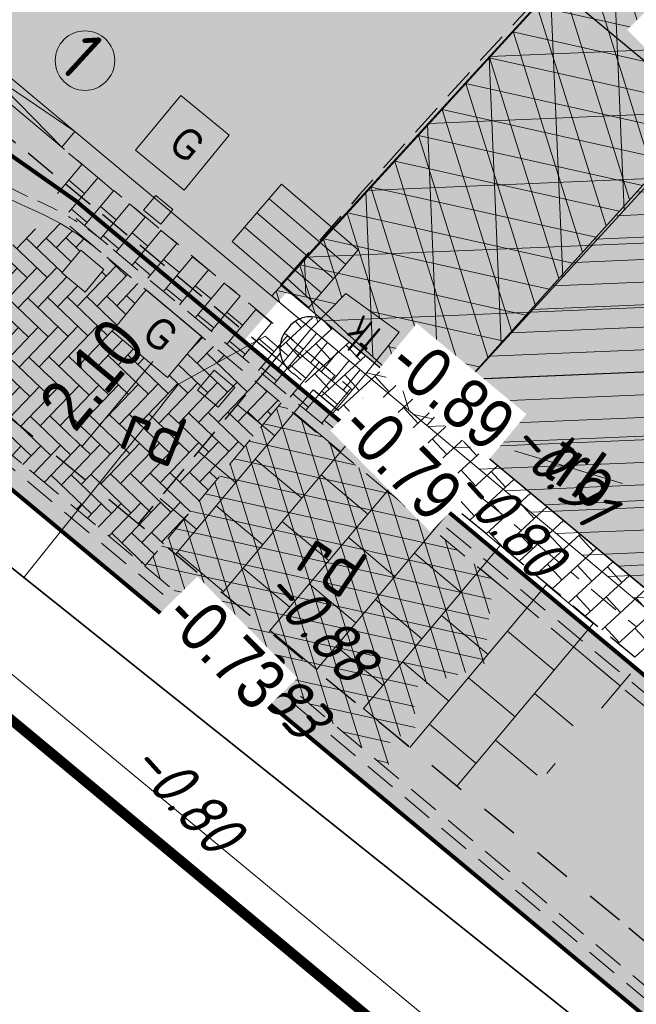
# Model space of a CAD drawing. Header units: metres. Extents: x 111546 to 149831, y 498798 to 507863.
# Tile 240 of 256: x 111859 to 111865, y 501600 to 501610. Entities that reach past the tile are written whole.
import ezdxf
from ezdxf.enums import TextEntityAlignment as Align

# ---------------------------------------------------------------- set-up
doc = ezdxf.new("R2010")
doc.units = ezdxf.units.M
for name, pattern in [('DASHDOT', [25.4, 12.7, -6.35, 0, -6.35]), ('DASHDOT2', [12.7, 6.35, -3.175, 0, -3.175]), ('DASHED', [19.05, 12.7, -6.35]), ('HIDDEN2', [4.7625, 3.175, -1.5875]), ('JIS_02_0.7', [1.35, 0.75, -0.6])]:
    doc.linetypes.add(name, pattern=pattern)
for name, color, linetype, lineweight in [('0-bs-potten', 7, 'Continuous', 5), ('0-kadastrale percelen', 253, 'AI-KADASTRAAL', 9), ('2-YY-kolkleiding HWA 125mm', 150, 'Continuous', 15), ('2-YY-kolkleiding HWA 160mm', 90, 'Continuous', 35), ('3-nw-arcering-rijweg', 7, 'Continuous', 13), ('3-nw-band-ob 10x20', 7, 'Continuous', 13), ('3-nw-band-ob 10x20-achterkant', 7, 'DASHDOT', 13), ('3-nw-band-trb18-20x20-achterkant-stelspecie', 103, 'DASHDOT2', 15), ('3-nw-band-trb18-20x20-voorkant-betonrug', 20, 'Continuous', 13), ('3-nw-band-trb18-20x20-voorkant-stelspecie', 103, 'Continuous', 15), ('3-nw-band-verloopband-overgangsband naar verlaagde band trb', 7, 'Continuous', 5), ('3-nw-BSS-wit-tussen tegels en asfalt fietspad', 2, 'DASHED', 13), ('3-nw-kolk trottoir', 7, 'Continuous', 13), ('3-nw-maatvoering', 181, 'Continuous', 15), ('3-nw-mat-hatch-asfalt rood', 20, 'Continuous', 5), ('3-nw-mat-hatch-asfalt zwart', 7, 'Continuous', 13), ('3-nw-materiaalscheiding-', 7, 'DASHED', 13), ('3-nw-text-20-herinrichting', 7, 'Continuous', 15), ('3-vw-asfalt bakfrezen 60 mm omlijsting', 7, 'Continuous', 15), ('3-vw-asfalt-frezen 35 mm-hatch', 7, 'Continuous', 15), ('3-vw-asfalt-frezen 35 mm-omlijstng', 7, 'Continuous', 15), ('3-vw-kolk-straatkolk', 50, 'Continuous', 13), ('3-vw-verharding', 3, 'Continuous', 15)]:
    doc.layers.add(name, color=color, linetype=linetype, lineweight=lineweight)
for name, color, linetype in [('0-hoogte mv-bestaand', 253, 'Continuous'), ('0-hoogte mv-nieuw', 2, 'Continuous'), ('0-werkgrens', 210, 'FENCELINE1'), ('3-bs-asfalt', 254, 'Continuous'), ('3-bs-materiaal scheiding', 200, 'HIDDEN2'), ('3-NW-HV-316010+318010-Afwerken zandbed voor wegfundering en menggranulaat-opp', 20, 'Continuous'), ('3-vw-band-ob 10x20', 53, 'JIS_02_0.7'), ('3-vw-band-trb-13-15x25', 230, 'Continuous'), ('3-vw-markering-verf-markering', 252, 'Continuous'), ('3-vw-tekst', 3, 'Continuous'), ('BGT_G_WGD', 252, 'Continuous')]:
    doc.layers.add(name, color=color, linetype=linetype)
doc.layers.add('3-nw-menggranulaat', color=7, linetype='Continuous', lineweight=13, true_color=0xebebeb)
doc.styles.get("Standard").update_dxf_attribs({"font": 'isocp-ie.shx'})
doc.styles.add('veysel', font='isocp-ie.shx', dxfattribs={"height": 0.1})
doc.styles.add('Zaanstad', font='ARIALN.TTF')
doc.styles.add('Zaanstad 1-100 3.5mm', font='ARIALN.TTF', dxfattribs={"height": 0.35})
doc.styles.add('Zaanstad 1-200 2.5mm', font='ARIALN.TTF', dxfattribs={"height": 0.5})
doc.linetypes.add('AI-KADASTRAAL', pattern='A,5.5,-2,["K",Standard,S=1.8,R=0,X=0,Y=-0.9],-2,5.5,-2,[5,NLCS.SHX,S=0.75,R=0,X=0,Y=0],-2', length=19)
doc.linetypes.add('FENCELINE1', pattern='A,6.35,-2.54,[133,ltypeshp.shx,S=2.54,R=0,X=-2.54,Y=0],-2.54,25.4', length=36.83)
doc.dimstyles.new('1-250', dxfattribs={"dimscale": 0.25, "dimtxt": 2, "dimasz": 2, "dimexe": 1, "dimexo": 1, "dimgap": 0.5, "dimtad": 1, "dimzin": 0, "dimdsep": 46, "dimtxsty": 'Zaanstad', "dimcen": 0, "dimclrd": 256, "dimclre": 256, "dimclrt": 256, "dimadec": 0, "dimazin": 0, "dimtfac": 1, "dimtofl": 0, "dimtmove": 0, "dimatfit": 3, "dimfxl": 1, "dimtfill": 1, "dimtolj": 1, "dimtzin": 0, "dimlwd": -1, "dimlwe": -1, "dimarcsym": 0})

# ---------------------------------------------------------------- blocks, each defined once
blk = doc.blocks.new('3-eindverloopband 18-20')
at = {"ltscale": 0.02}
h = blk.add_hatch(color=253, dxfattribs=at)
h.dxf.hatch_style = 1
h.paths.add_polyline_path([(0, 0), (1, 0), (1, -0.2), (0, -0.2)])
blk.add_line((1, 0), (0, -0.1))
at = {"flags": 128}
blk.add_lwpolyline([(1, 0), (0, 0)], dxfattribs=at)
for points in [[(1, 0), (1, -0.2), (0, -0.2), (0, 0)], [(0, -0.1), (1, -0.2)]]:
    blk.add_lwpolyline(points)
at = {"ltscale": 0.02}
blk.add_lwpolyline([(0, 0), (1, 0), (1, -0.2), (0, -0.2)], close=True, dxfattribs=at)
blk = doc.blocks.new('*D627')
at = {"layer": '3-nw-maatvoering', "ltscale": 0.01, "transparency": 16777216}
for p, q in [((111860.4308, 501606.6528), (111860.2259, 501606.8239)), ((111860.0973, 501606.2799), (111859.3925, 501605.4358)), ((111859.0852, 501605.0411), (111858.8802, 501605.2122))]:
    blk.add_line(p, q, dxfattribs=at)
for points in [[(111860.0333, 501606.3333), (111860.1613, 501606.2265), (111860.4178, 501606.6637)], [(111859.3286, 501605.4892), (111859.4565, 501605.3824), (111859.0721, 501605.052)]]:
    blk.add_solid(points, dxfattribs=at)
at = {"layer": 'Defpoints', "color": 0, "ltscale": 0.01, "transparency": 16777216}
for p in [(111860.6227, 501606.4926, 0.0005), (111859.0721, 501605.052), (111859.2771, 501604.8808, 0.0005)]:
    blk.add_point(p, dxfattribs=at)
at = {"layer": '3-nw-maatvoering', "ltscale": 0.01, "transparency": 16777216, "insert": (111859.498, 501606.1554), "char_height": 0.5, "attachment_point": 5, "rotation": 50.14074, "style": 'Zaanstad', "bg_fill": 3, "box_fill_scale": 1.1, "bg_fill_color": 256, "bg_fill_true_color": 13158600, "bg_fill_transparency": 0}
blk.add_mtext('\\A1;2.10', dxfattribs=at)
blk = doc.blocks.new('straatkolk_M')
at = {"linetype": 'Continuous'}
for p, q in [((-0.404, 0.475), (-0.569, -0.255)), ((0.569, 0.255), (-0.404, 0.475)), ((0.569, 0.255), (0.404, -0.475)), ((0.404, -0.475), (-0.569, -0.255))]:
    blk.add_line(p, q, dxfattribs=at)
blk = doc.blocks.new('Bestaande straatkolk')
for points in [[(-0.4988, 0.5592), (0.4988, 0.5592)], [(-0.4988, 0.3742), (0.4988, 0.3742)], [(-0.4988, 0.1892), (0.4988, 0.1892)]]:
    blk.add_lwpolyline(points)
at = {"rotation": 12.74062106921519}
blk.add_blockref('straatkolk_M', (0, 0.3742), dxfattribs=at)
blk = doc.blocks.new('3-verwijderen')
at = {"linetype": 'Continuous', "lineweight": 13}
blk.add_lwpolyline([(-0.6605, 0.3398), (0.3989, 0.693)], dxfattribs=at)
at = {"linetype": 'Continuous', "lineweight": 13, "style": 'Zaanstad'}
blk.add_attdef('DIAMETER', text='', height=0.5, dxfattribs=at).set_placement((0, 0.56), align=Align.MIDDLE_CENTER)
blk = doc.blocks.new('*U738')
blk.add_line((0.225, 0), (-0.225, 0))
for points in [[(-0.28, -0.2619), (-0.28, 0)], [(0, -0.2619), (0, 0)], [(-0.14, -0.2619), (-0.14, 0)], [(0.14, -0.2619), (0.14, 0)], [(0.28, -0.2619), (0.28, 0)], [(0.3491, -0.2619), (-0.3491, -0.2619)]]:
    blk.add_lwpolyline(points)
at = {"xscale": -0.7000000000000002, "yscale": 0.7000000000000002, "zscale": 0.7000000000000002, "rotation": 347.2593789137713}
blk.add_blockref('straatkolk_M', (0, -0.2619), dxfattribs=at)
at = {"linetype": 'DASHDOT', "lineweight": 5, "width": 0.665014}
blk.add_text('tk', height=0.3703, rotation=179.97458, dxfattribs=at).set_placement((0.2142, 0.4382))

msp = doc.modelspace()

# ---------------------------------------------------------------- hatches: boundary and pattern name
at = {"layer": '3-nw-arcering-rijweg'}
h = msp.add_hatch(dxfattribs=at)
h.set_pattern_fill('AR-B816', color=256, scale=0.001, angle=90)
h.set_pattern_definition([(50.141, (111860.30921, 501607.73185), (-0.15598, 0.130232), []), (140.141, (111860.30921, 501607.73185), (-0.286212, -0.025749), [0.2032, -0.2032])])
edge = h.paths.add_edge_path()
edge.add_line((111859.269, 501608.3398), (111862.0608, 501606.0089))
edge.add_line((111862.0608, 501606.0089), (111862.1771, 501605.6569))
edge.add_line((111862.1771, 501605.6569), (111861.9256, 501605.5355))
edge.add_line((111861.9256, 501605.5355), (111859.2876, 501607.738))
edge.add_arc((111859.544, 501608.0451), 0.4, 140.14074, 230.14074, ccw=False)
edge.add_line((111859.237, 501608.3014), (111859.269, 501608.3398))
at = {"layer": '3-nw-mat-hatch-asfalt zwart', "ltscale": 0.01}
h = msp.add_hatch(dxfattribs=at)
h.set_pattern_fill('ACO-BRANDWERING', color=256, scale=0.2, angle=90, pattern_type=2)
h.set_pattern_definition([(107.41437309, (0, 0), (-0.28624958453, -0.08978404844), []), (167.41437309, (0, 0), (-0.06536952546, -0.29279143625), [])])
h.paths.add_polyline_path([(111867.7008, 501613.9694), (111868.9808, 501612.5245), (111862.8017, 501605.6508), (111862.1971, 501606.1557), (111862.5298, 501606.5715), (111862.0034, 501606.952), (111861.6611, 501606.6032), (111861.2717, 501606.9282)])
h = msp.add_hatch(dxfattribs=at)
h.set_pattern_fill('ANSI31', color=256, scale=0.07)
h.set_pattern_definition([(2.414373, (113051.7732, 500813.58512), (-0.009362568, 0.222052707), [])])
h.paths.add_polyline_path([(111865.7472, 501608.9273), (111868.7755, 501606.1929), (111868.7169, 501605.4604), (111867.8716, 501605.1669), (111867.8577, 501603.9167), (111866.9393, 501603.8376), (111866.9106, 501603.0197), (111866.3023, 501602.7804), (111866.0505, 501602.9384), (111862.8057, 501605.6475), (111865.7582, 501608.9173)])
at = {"layer": '3-vw-markering-verf-markering'}
msp.add_hatch(color=256, dxfattribs=at).paths.add_polyline_path([(111876.1284, 501599.9681), (111864.0489, 501611.8261), (111863.0511, 501610.8329)])

# ---------------------------------------------------------------- linework, layer by layer
at = {"layer": '0-bs-potten'}
for points in [[(111860.4062, 501607.9744), (111859.9278, 501608.3687), (111860.3729, 501608.9089), (111860.8514, 501608.5147)], [(111860.176, 501607.6358), (111860.0072, 501607.7766), (111860.1277, 501607.9212), (111860.2966, 501607.7805)], [(111859.4288, 501606.9669), (111859.2003, 501607.1574), (111859.3865, 501607.3809), (111859.6151, 501607.1903)]]:
    msp.add_lwpolyline(points, close=True, dxfattribs=at)
at = {"layer": '0-kadastrale percelen', "ltscale": 0.25}
msp.add_lwpolyline([(111872.381, 501591.505), (111867.515, 501595.902), (111856.74, 501604.82), (111846.6, 501613.04), (111827.276, 501595.236)], dxfattribs=at)
at = {"layer": '3-bs-materiaal scheiding', "ltscale": 0.1}
msp.add_lwpolyline([(111867.871, 501613.915, 0.022628), (111861.36, 501607.037)], format="xyb", dxfattribs=at)
at = {"layer": '3-nw-band-ob 10x20', "elevation": -0.0001}
msp.add_lwpolyline([(111858.0742, 501608.2952, 0.072482), (111858.9197, 501607.7757, -0.076986), (111859.5889, 501607.3562)], format="xyb", dxfattribs=at)
at = {"layer": '3-nw-band-ob 10x20-achterkant', "ltscale": 0.02, "elevation": -0.0001}
msp.add_lwpolyline([(111858.0998, 501608.404), (111858.1383, 501608.372, 0.072482), (111858.9592, 501607.8676, -0.076986), (111859.6544, 501607.4318)], format="xyb", dxfattribs=at)
at = {"layer": '3-nw-band-trb18-20x20-achterkant-stelspecie', "ltscale": 0.05}
msp.add_lwpolyline([(111881.8183, 501588.7705, 0.021477), (111872.0047, 501597.7065), (111859.2005, 501608.397)], format="xyb", dxfattribs=at)
at = {"layer": '3-nw-band-trb18-20x20-voorkant-betonrug', "ltscale": 0.05}
msp.add_lwpolyline([(111864.7217, 501617.3658, 0.012309), (111886.6046, 501593.4589, -0.004556), (111894.2478, 501585.5043)], format="xyb", dxfattribs=at)
at = {"layer": '3-nw-band-trb18-20x20-voorkant-stelspecie'}
msp.add_lwpolyline([(111859.3287, 501608.5505), (111872.1329, 501597.86, -0.021477), (111881.9592, 501588.9125, -0.011266), (111900.15, 501569.463)], format="xyb", dxfattribs=at)
at = {"layer": '3-nw-band-verloopband-overgangsband naar verlaagde band trb'}
msp.add_circle((111859.428, 501609.252, -0.0004), 0.2937, dxfattribs=at)
at = {"layer": '3-nw-BSS-wit-tussen tegels en asfalt fietspad', "ltscale": 0.025}
for points in [[(111845.3334, 501616.3925), (111860.7607, 501603.5119)], [(111860.8248, 501603.5886), (111873.0358, 501593.3381)], [(111860.7605, 501603.5121), (111872.9715, 501593.2615)]]:
    msp.add_lwpolyline(points, dxfattribs=at)
for points in [[(111859.3419, 501607.6927), (111871.7163, 501597.361, -0.005941), (111874.4957, 501594.9839, -0.005436)], [(111859.2778, 501607.6159), (111871.6522, 501597.2843, -0.00594), (111874.4294, 501594.9091, -0.005476)]]:
    msp.add_lwpolyline(points, format="xyb", dxfattribs=at)
at = {"layer": '3-nw-mat-hatch-asfalt zwart', "ltscale": 0.01}
msp.add_lwpolyline([(111867.7008, 501613.9694), (111868.9808, 501612.5245), (111862.8017, 501605.6508), (111862.1971, 501606.1557), (111862.5298, 501606.5715), (111862.0034, 501606.952), (111861.6611, 501606.6032), (111861.2717, 501606.9282)], close=True, dxfattribs=at)
at = {"layer": '3-vw-band-trb-13-15x25', "ltscale": 0.1}
for centre, radius, start, end in [((111861.6526, 501606.4552), 0.2689, 65.53374, 147.42885), ((111861.6392, 501606.4074), 0.2873, 137.90004, 188.47801), ((111861.6427, 501606.4051), 0.2905, 187.94008, 239.44016)]:
    msp.add_arc(centre, radius, start, end, dxfattribs=at)
at = {"layer": '3-vw-markering-verf-markering'}
msp.add_lwpolyline([(111876.1284, 501599.9681), (111864.0489, 501611.8261), (111863.0511, 501610.8329), (111876.1284, 501599.9681)], dxfattribs=at)
at = {"layer": 'BGT_G_WGD'}
msp.add_lwpolyline([(111861.355, 501606.365), (111861.316, 501606.318)], dxfattribs=at)

# ---------------------------------------------------------------- block references
at = {"layer": '3-nw-band-verloopband-overgangsband naar verlaagde band trb', "extrusion": (-9.30474e-05, 7.66913e-05, 1), "rotation": 320.140742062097}
msp.add_blockref('3-eindverloopband 18-20', (111858.5606, 501609.1907, 28.0608), dxfattribs=at)
at = {"layer": '3-nw-kolk trottoir', "ltscale": 0.05, "rotation": 320.1407418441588}
msp.add_blockref('*U738', (111861.9291, 501606.3794), dxfattribs=at)
at = {"layer": '3-vw-tekst', "rotation": 324.7615289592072}
msp.add_blockref('3-verwijderen', (111864.0103, 501604.7406), dxfattribs=at).add_auto_attribs({'DIAMETER': 'trb'})

# ---------------------------------------------------------------- texts
at = {"layer": '0-bs-potten', "insert": (111860.2338, 501608.3947), "char_height": 0.30525, "attachment_point": 7, "rotation": 320.08872, "line_spacing_factor": 0.63, "style": 'Zaanstad 1-100 3.5mm'}
msp.add_mtext_dynamic_manual_height_columns('\\A1;G', width=4.301867, gutter_width=2.7472, heights=[0], dxfattribs=at)
at = {"layer": '0-hoogte mv-bestaand', "style": 'veysel', "oblique": 15}
for s, p in [('-0.91', (111863.9785, 501605.0495)), ('-0.80', (111863.4477, 501604.5589)), ('-0.88', (111861.5815, 501603.5431)), ('-0.83', (111861.1131, 501602.9822)), ('-0.80', (111860.2618, 501601.8438))]:
    msp.add_text(s, height=0.45, rotation=312, dxfattribs=at).set_placement(p, align=Align.CENTER)
at = {"layer": '3-nw-band-verloopband-overgangsband naar verlaagde band trb', "style": 'veysel'}
msp.add_text('1', height=0.5, rotation=317.41437, dxfattribs=at).set_placement((111859.1426, 501609.1975))

# ---------------------------------------------------------------- next in the draw order: texts
at = {"layer": '3-nw-text-20-herinrichting', "ltscale": 0.05, "insert": (111861.8692, 501604.2947), "char_height": 0.5, "attachment_point": 5, "rotation": 326.25308, "style": 'veysel', "bg_fill": 3, "box_fill_scale": 1.1, "bg_fill_color": 256, "bg_fill_true_color": 13158600, "bg_fill_transparency": 0}
msp.add_mtext('\\A1;rd', dxfattribs=at)

# ---------------------------------------------------------------- next in the draw order: dimensions: what is measured, and where the dimension line sits
at = {"layer": '3-nw-maatvoering', "ltscale": 0.01}
dim = msp.add_linear_dim(base=(111859.0721, 501605.052, -0.0005), p1=(111860.6227, 501606.4926), p2=(111859.2771, 501604.8808), angle=50.14074, dimstyle='1-250', dxfattribs=at)
dim.commit()
dim.dimension.update_dxf_attribs({"geometry": '*D627', "text_midpoint": (111859.7899, 501605.9117, -0.0005), "dimtype": 160})

# ---------------------------------------------------------------- next in the draw order: hatches: boundary and pattern name
at = {"layer": '3-bs-asfalt', "ltscale": 0.02}
h = msp.add_hatch(color=256, dxfattribs=at)
h.dxf.hatch_style = 1
edge = h.paths.add_edge_path()
edge.add_line((112110.348, 501438.018), (112104.431, 501416.245))
edge.add_line((112104.431, 501416.245), (112104.3538, 501416.7513))
edge.add_arc((112090.4541, 501414.6326), 14.0603, 8.66675, 55.11482)
edge.add_arc((112087.9772, 501411.0802), 18.3909, 55.11482, 69.60264)
edge.add_line((112094.387, 501428.318), (112090.877, 501429.6155))
edge.add_line((112090.877, 501429.6155), (112088.6334, 501430.4448))
edge.add_line((112088.6334, 501430.4448), (112082.2859, 501432.7911))
edge.add_line((112082.2859, 501432.7911), (112080.0188, 501433.6292))
edge.add_line((112080.0188, 501433.6292), (112067.7426, 501438.242))
edge.add_line((112067.7426, 501438.242), (112059.3252, 501441.5175))
edge.add_line((112059.3252, 501441.5175), (112054.0159, 501443.7226))
edge.add_line((112054.0159, 501443.7226), (112047.1579, 501446.7666))
edge.add_line((112047.1579, 501446.7666), (112040.2579, 501450.0523))
edge.add_line((112040.2579, 501450.0523), (112037.7126, 501451.3419))
edge.add_line((112037.7126, 501451.3419), (112030.732, 501454.986))
edge.add_line((112030.732, 501454.986), (112023.9125, 501458.654))
edge.add_line((112023.9125, 501458.654), (112020.1649, 501460.7151))
edge.add_line((112020.1649, 501460.7151), (112013.8928, 501464.3395))
edge.add_line((112013.8928, 501464.3395), (112007.8677, 501467.949))
edge.add_line((112007.8677, 501467.949), (112002.2663, 501471.5436))
edge.add_line((112002.2663, 501471.5436), (111996.2114, 501475.561))
edge.add_line((111996.2114, 501475.561), (111989.96, 501479.93))
edge.add_line((111989.96, 501479.93), (111984.1863, 501484.223))
edge.add_line((111984.1863, 501484.223), (111977.2462, 501489.5771))
edge.add_line((111977.2462, 501489.5771), (111972.0724, 501493.5542))
edge.add_line((111972.0724, 501493.5542), (111968.6052, 501496.305))
edge.add_line((111968.6052, 501496.305), (111965.5869, 501498.7553))
edge.add_line((111965.5869, 501498.7553), (111960.3054, 501503.2555))
edge.add_line((111960.3054, 501503.2555), (111955.7137, 501507.3506))
edge.add_line((111955.7137, 501507.3506), (111950.63, 501512.055))
edge.add_line((111950.63, 501512.055), (111947.0318, 501515.5303))
edge.add_line((111947.0318, 501515.5303), (111942.695, 501519.875))
edge.add_line((111942.695, 501519.875), (111938.1557, 501524.5471))
edge.add_line((111938.1557, 501524.5471), (111935.4941, 501527.3813))
edge.add_line((111935.4941, 501527.3813), (111931.789, 501531.4121))
edge.add_line((111931.789, 501531.4121), (111928.235, 501535.44))
edge.add_line((111928.235, 501535.44), (111925.6176, 501538.4804))
edge.add_line((111925.6176, 501538.4804), (111922.5889, 501542.0515))
edge.add_line((111922.5889, 501542.0515), (111917.4004, 501548.3722))
edge.add_line((111917.4004, 501548.3722), (111911.0712, 501556.1588))
edge.add_line((111911.0712, 501556.1588), (111905.7082, 501562.7078))
edge.add_line((111905.7082, 501562.7078), (111901.7905, 501567.4712))
edge.add_line((111901.7905, 501567.4712), (111900.6033, 501568.8648))
edge.add_line((111900.6033, 501568.8648), (111899.3454, 501570.2717))
edge.add_line((111899.3454, 501570.2717), (111893.2578, 501577.0527))
edge.add_line((111893.2578, 501577.0527), (111890.436, 501580.1264))
edge.add_line((111890.436, 501580.1264), (111887.6996, 501583.0174))
edge.add_line((111887.6996, 501583.0174), (111885.4288, 501585.3956))
edge.add_line((111885.4288, 501585.3956), (111880.9887, 501589.9036))
edge.add_line((111880.9887, 501589.9036), (111878.7377, 501592.057))
edge.add_line((111878.7377, 501592.057), (111875.2148, 501595.3199))
edge.add_line((111875.2148, 501595.3199), (111871.2283, 501598.8115))
edge.add_line((111871.2283, 501598.8115), (111867.713, 501601.7415))
edge.add_line((111867.713, 501601.7415), (111864.9499, 501604.0445))
edge.add_line((111864.9499, 501604.0445), (111861.8981, 501606.5882))
edge.add_line((111861.8981, 501606.5882), (111861.3599, 501607.0368))
edge.add_line((111861.3599, 501607.0368), (111867.7542, 501614.0278))
edge.add_line((111867.7542, 501614.0278), (111873.3907, 501608.2325))
edge.add_line((111873.3907, 501608.2325), (111879.5401, 501601.9603))
edge.add_line((111879.5401, 501601.9603), (111884.44, 501597.04))
edge.add_line((111884.44, 501597.04), (111888.137, 501593.2471))
edge.add_line((111888.137, 501593.2471), (111893.695, 501587.405))
edge.add_line((111893.695, 501587.405), (111899.6149, 501581.0503))
edge.add_line((111899.6149, 501581.0503), (111902.6469, 501577.789))
edge.add_line((111902.6469, 501577.789), (111907.3424, 501572.46))
edge.add_line((111907.3424, 501572.46), (111913.8259, 501564.6988))
edge.add_line((111913.8259, 501564.6988), (111920.7537, 501556.0845))
edge.add_line((111920.7537, 501556.0845), (111924.5904, 501551.4051))
edge.add_line((111924.5904, 501551.4051), (111928.0947, 501547.1866))
edge.add_line((111928.0947, 501547.1866), (111933.7757, 501540.5161))
edge.add_line((111933.7757, 501540.5161), (111938.3892, 501535.3296))
edge.add_line((111938.3892, 501535.3296), (111942.018, 501531.2979))
edge.add_line((111942.018, 501531.2979), (111945.3946, 501527.6947))
edge.add_line((111945.3946, 501527.6947), (111951.18, 501523.9256))
edge.add_line((111951.18, 501523.9256), (111953.5105, 501522.3985))
edge.add_line((111953.5105, 501522.3985), (111965.2654, 501511.4845))
edge.add_line((111965.2654, 501511.4845), (111969.786, 501506.466))
edge.add_line((111969.786, 501506.466), (111974.9619, 501500.7202))
edge.add_line((111974.9619, 501500.7202), (111977.3266, 501498.739))
edge.add_line((111977.3266, 501498.739), (111978.6713, 501497.6936))
edge.add_line((111978.6713, 501497.6936), (111987.069, 501491.4078))
edge.add_line((111987.069, 501491.4078), (111994.179, 501486.1465))
edge.add_line((111994.179, 501486.1465), (111998.55, 501483.0582))
edge.add_line((111998.55, 501483.0582), (112003.0747, 501479.9534))
edge.add_line((112003.0747, 501479.9534), (112007.7025, 501476.887))
edge.add_line((112007.7025, 501476.887), (112013.029, 501473.5944))
edge.add_line((112013.029, 501473.5944), (112016.5809, 501471.4709))
edge.add_line((112016.5809, 501471.4709), (112020.2542, 501469.3226))
edge.add_line((112020.2542, 501469.3226), (112024.6473, 501466.8594))
edge.add_line((112024.6473, 501466.8594), (112029.4408, 501464.2078))
edge.add_line((112029.4408, 501464.2078), (112033.9184, 501461.7954))
edge.add_line((112033.9184, 501461.7954), (112040.5965, 501458.2928))
edge.add_line((112040.5965, 501458.2928), (112045.5677, 501455.8499))
edge.add_line((112045.5677, 501455.8499), (112049.779, 501453.9077))
edge.add_line((112049.779, 501453.9077), (112053.8888, 501452.0547))
edge.add_line((112053.8888, 501452.0547), (112057.8236, 501450.3275))
edge.add_line((112057.8236, 501450.3275), (112061.9934, 501448.5616))
edge.add_line((112061.9934, 501448.5616), (112068.005, 501446.1749))
edge.add_line((112068.005, 501446.1749), (112072.2313, 501444.5685))
edge.add_line((112072.2313, 501444.5685), (112077.7999, 501442.5184))
edge.add_line((112077.7999, 501442.5184), (112081.9502, 501440.9904))
edge.add_line((112081.9502, 501440.9904), (112087.0637, 501439.1079))
edge.add_line((112087.0637, 501439.1079), (112091.079, 501437.6296))
edge.add_line((112091.079, 501437.6296), (112096.8285, 501435.513))
edge.add_line((112096.8285, 501435.513), (112098.2304, 501434.9969))
edge.add_arc((112102.0679, 501445.4207), 11.1078, 249.78888, 317.18648)
edge.add_line((112110.2162, 501437.8717), (112110.348, 501438.018))
at = {"layer": '3-nw-mat-hatch-asfalt rood', "ltscale": 0.05}
h = msp.add_hatch(dxfattribs=at)
h.set_pattern_fill('AVH-ASFALT', color=256, scale=0.2, angle=90, pattern_type=2)
h.set_pattern_definition([(107.41437, (112101.50083, 501439.51147), (-0.19083306, -0.05985603), []), (167.41437, (112101.50083, 501439.51147), (-0.04357968, -0.19519429), [])])
h.paths.add_polyline_path([(111860.0189, 501604.2615), (111861.3648, 501605.8735), (111863.4573, 501604.1264), (111863.3658, 501603.2654), (111862.6766, 501603.062), (111862.6895, 501602.6597), (111862.4416, 501602.5288), (111862.4185, 501602.2507), (111861.0097, 501603.4334), (111860.1799, 501604.127)])
h.paths.add_polyline_path([(111861.3529, 501604.1969), (111861.9765, 501603.7803), (111862.3755, 501604.3774), (111861.7518, 501604.7941)], flags=24)
at = {"layer": '3-vw-asfalt bakfrezen 60 mm omlijsting', "ltscale": 0.02}
h = msp.add_hatch(dxfattribs=at)
h.set_pattern_fill('ANSI31', color=256, scale=0.2, angle=90)
h.set_pattern_definition([(92.41437, (112025.6649, 501966.79826), (-0.6344363, -0.0267502), [])])
h.paths.add_polyline_path([(111864.2969, 501610.248), (111867.7333, 501614.0049), (111868.439, 501613.3302), (111872.5205, 501609.1272), (111876.0775, 501605.109), (111880.7113, 501600.1066), (111884.0327, 501596.5841), (111888.1474, 501592.3047), (111892.954, 501587.2934), (111898.7767, 501581.0888), (111902.4106, 501577.1159), (111904.9766, 501574.2667), (111907.9919, 501570.871), (111911.0311, 501567.3946), (111914.3366, 501563.551), (111920.272, 501556.4425), (111916.1029, 501551.619), (111915.7269, 501552.0106), (111915.348, 501551.7417), (111914.8893, 501552.3102), (111915.9787, 501553.3922), (111911.8486, 501559.215), (111900.3361, 501572.7184), (111901.5371, 501573.8558), (111891.7925, 501584.1032), (111882.022, 501593.9841), (111872.6917, 501602.7096), (111867.6728, 501607.1736), (111865.7814, 501608.8961), (111862.8964, 501605.7561), (111861.422, 501607.1048)])
at = {"layer": '3-vw-asfalt-frezen 35 mm-hatch', "ltscale": 0.02}
h = msp.add_hatch(dxfattribs=at)
h.set_pattern_fill('ANSI31', color=256, scale=0.2)
h.set_pattern_definition([(2.41437, (112072.4718, 501440.149), (-0.0267502, 0.6344363), [])])
edge = h.paths.add_edge_path()
edge.add_line((111915.4115, 501550.819), (111911.0712, 501556.1588))
edge.add_line((111911.0712, 501556.1588), (111905.7082, 501562.7078))
edge.add_line((111905.7082, 501562.7078), (111901.7905, 501567.4712))
edge.add_line((111901.7905, 501567.4712), (111900.6033, 501568.8648))
edge.add_line((111900.6033, 501568.8648), (111899.3454, 501570.2717))
edge.add_line((111899.3454, 501570.2717), (111893.2578, 501577.0527))
edge.add_line((111893.2578, 501577.0527), (111890.436, 501580.1264))
edge.add_line((111890.436, 501580.1264), (111887.6996, 501583.0174))
edge.add_line((111887.6996, 501583.0174), (111885.4288, 501585.3956))
edge.add_line((111885.4288, 501585.3956), (111880.9887, 501589.9036))
edge.add_line((111880.9887, 501589.9036), (111878.7377, 501592.057))
edge.add_line((111878.7377, 501592.057), (111875.2148, 501595.3199))
edge.add_line((111875.2148, 501595.3199), (111871.2283, 501598.8115))
edge.add_line((111871.2283, 501598.8115), (111867.713, 501601.7415))
edge.add_line((111867.713, 501601.7415), (111864.9499, 501604.0445))
edge.add_line((111864.9499, 501604.0445), (111861.8981, 501606.5882))
edge.add_line((111861.8981, 501606.5882), (111861.3599, 501607.0368))
edge.add_line((111861.3599, 501607.0368), (111867.7542, 501614.0278))
edge.add_line((111867.7542, 501614.0278), (111871.2431, 501610.4406))
edge.add_line((111871.2431, 501610.4406), (111879.2428, 501601.6827))
edge.add_line((111879.2428, 501601.6827), (111884.0327, 501596.5841))
edge.add_line((111884.0327, 501596.5841), (111887.9656, 501592.4934))
edge.add_line((111887.9656, 501592.4934), (111893.2896, 501586.9351))
edge.add_line((111893.2896, 501586.9351), (111899.1588, 501580.6668))
edge.add_line((111899.1588, 501580.6668), (111902.4106, 501577.1159))
edge.add_line((111902.4106, 501577.1159), (111906.8217, 501572.1881))
edge.add_line((111906.8217, 501572.1881), (111913.4938, 501564.5296))
edge.add_line((111913.4938, 501564.5296), (111920.2551, 501556.4633))
edge.add_line((111920.2551, 501556.4633), (111915.4396, 501550.8512))
at = {"layer": '3-vw-verharding'}
h = msp.add_hatch(dxfattribs=at)
h.set_pattern_fill('AVH-BSS_KEIFORMAAT_HALFST', color=256, scale=2, pattern_type=2)
h.set_pattern_definition([(312.54886, (111890.88021, 501579.64492), (0.2967131, -0.0127013), [0.21, -0.21]), (42.54886, (111890.88021, 501579.64492), (-0.1420059, 0.1547072), [])])
edge = h.paths.add_edge_path()
edge.add_line((111871.6781, 501598.4199), (111871.268, 501597.9278))
edge.add_line((111871.268, 501597.9278), (111869.9374, 501599.0593))
edge.add_line((111869.9374, 501599.0593), (111868.8957, 501599.9451))
edge.add_line((111868.8957, 501599.9451), (111867.5496, 501601.0897))
edge.add_line((111867.5496, 501601.0897), (111866.4003, 501602.0671))
edge.add_line((111866.4003, 501602.0671), (111864.8613, 501603.3552))
edge.add_line((111864.8613, 501603.3552), (111862.431, 501605.3765))
edge.add_line((111862.431, 501605.3765), (111861.401, 501606.244))
edge.add_arc((111861.6623, 501606.4055), 0.3072, 68.66599, 211.71193, ccw=False)
edge.add_line((111861.7741, 501606.6916), (111862.494, 501606.0916))
edge.add_line((111862.494, 501606.0916), (111864.1597, 501604.7032))
edge.add_line((111864.1597, 501604.7032), (111865.5575, 501603.5382))
edge.add_line((111865.5575, 501603.5382), (111866.8063, 501602.4973))
edge.add_line((111866.8063, 501602.4973), (111867.9356, 501601.556))
edge.add_line((111867.9356, 501601.556), (111869.3496, 501600.3774))
edge.add_line((111869.3496, 501600.3774), (111870.5804, 501599.3516))
edge.add_line((111870.5804, 501599.3516), (111871.1487, 501598.8779))
edge.add_line((111871.1487, 501598.8779), (111871.6781, 501598.4199))
h = msp.add_hatch(dxfattribs=at)
h.set_pattern_fill('AVH-TEGEL_300X300_HALFST', color=256, scale=2, pattern_type=2)
h.set_pattern_definition([(320.025, (111863.0652, 501604.8491), (0.65253, -0.155578), [0.6, -0.6]), (50.025, (111863.0652, 501604.8491), (-0.45979, 0.385474), [])])
h.paths.add_polyline_path([(111861.355, 501606.365), (111859.9612, 501604.6731), (111862.2275, 501602.8061), (111863.1172, 501602.073), (111864.0265, 501602.2203), (111864.315, 501602.8228), (111864.7141, 501602.8898), (111864.8626, 501603.3542), (111862.7303, 501605.1276), (111861.6812, 501606.0001), (111861.4599, 501606.1794)])

# ---------------------------------------------------------------- next in the draw order: linework, layer by layer
at = {"layer": '0-bs-potten'}
for points in [[(111860.2441, 501606.1241), (111859.695, 501606.5817), (111860.0331, 501606.9873), (111860.5821, 501606.5297)], [(111860.7434, 501605.8301), (111860.5404, 501605.9993), (111860.7032, 501606.1946), (111860.9062, 501606.0254)]]:
    msp.add_lwpolyline(points, close=True, dxfattribs=at)
at = {"layer": '3-bs-materiaal scheiding', "ltscale": 0.1}
for points in [[(111861.316, 501606.318), (111853.751, 501612.552)], [(111861.316, 501606.318), (111859.954, 501604.679)], [(111871.63, 501597.62), (111865.957, 501602.444), (111861.495, 501606.155)]]:
    msp.add_lwpolyline(points, dxfattribs=at)
at = {"layer": '3-NW-HV-316010+318010-Afwerken zandbed voor wegfundering en menggranulaat-opp', "ltscale": 0.02}
msp.add_lwpolyline([(111845.3561, 501616.1907, 0.04, 0.04, 0), (111852.7477, 501609.9725, 0.04, 0.04, 0), (111865.2414, 501599.58, 0.04, 0.04, 0), (111872.8819, 501593.1446, 0.04, 0.04, 0), (111874.8064, 501591.5236, 0.04, 0.04, 0), (111876.4228, 501593.4107, 0.04, 0.04, 0), (111875.6753, 501594.0914, 0.04, 0.04, 0), (111869.969, 501598.9727, 0.04, 0.04, 0), (111864.8434, 501603.2714, 0.04, 0.04, 0), (111859.3414, 501607.8652, 0.04, 0.04, 0), (111858.5164, 501608.4445, 0.04, 0.04, 0), (111857.7774, 501609.1097, 0.04, 0.04, 0), (111858.1548, 501609.5742, 0.04, 0.04, 0), (111865.6197, 501616.8042, 0.04, 0.04, 0), (111862.099, 501620.8771, 0.04, 0.04, 0), (111861.8106, 501621.2173, 0.04, 0.04, -0.400824), (111861.8392, 501621.6967, 0.04, 0.04, 0), (111862.9079, 501622.645, 0.04, 0.04, -0.395169), (111863.1912, 501622.6374, 0.04, 0.04, 0), (111866.9465, 501618.2306, 0.04, 0.04, 0), (111868.8721, 501619.925, 0.04, 0.04, 0), (111866.3599, 501622.8676, 0.04, 0.04, -0.185307), (111863.3208, 501631.0416, 0.04, 0.04, -0.091639)], format="xyseb", dxfattribs=at)
at = {"layer": '3-nw-materiaalscheiding-', "ltscale": 0.025}
msp.add_lwpolyline([(111861.3648, 501605.8735), (111860.0189, 501604.2615)], dxfattribs=at)
at = {"layer": '3-vw-asfalt bakfrezen 60 mm omlijsting', "ltscale": 0.02}
msp.add_lwpolyline([(111901.5371, 501573.8558), (111891.7925, 501584.1032), (111882.022, 501593.9841), (111872.6917, 501602.7096), (111867.6728, 501607.1736), (111865.7814, 501608.8961), (111862.8964, 501605.7561), (111861.422, 501607.1048), (111864.2969, 501610.248), (111864.2969, 501610.248), (111867.7333, 501614.0049), (111868.439, 501613.3302), (111872.5205, 501609.1272), (111876.0775, 501605.109), (111880.7113, 501600.1066), (111884.0327, 501596.5841), (111888.1474, 501592.3047), (111892.954, 501587.2934), (111898.7767, 501581.0888)], dxfattribs=at)
at = {"layer": '3-vw-asfalt-frezen 35 mm-omlijstng', "ltscale": 0.02}
msp.add_lwpolyline([(111887.6996, 501583.0174), (111885.4288, 501585.3956), (111880.9887, 501589.9036), (111878.7377, 501592.057), (111875.2148, 501595.3199), (111871.2283, 501598.8115), (111867.713, 501601.7415), (111864.9499, 501604.0445), (111861.8981, 501606.5882), (111861.3599, 501607.0368), (111867.7542, 501614.0278), (111871.2431, 501610.4406), (111879.2428, 501601.6827), (111884.0327, 501596.5841), (111887.9656, 501592.4934), (111893.2896, 501586.9351), (111899.1588, 501580.6668)], dxfattribs=at)
at = {"layer": '3-vw-band-ob 10x20', "ltscale": 0.5}
for points in [[(111859.954, 501604.679), (111849.039, 501613.703), (111844.135, 501617.65), (111843.018, 501618.526)], [(111869.73, 501596.53), (111864.705, 501600.765), (111859.954, 501604.679)]]:
    msp.add_lwpolyline(points, dxfattribs=at)
at = {"layer": '3-vw-band-trb-13-15x25', "ltscale": 0.1}
msp.add_line((111872.07, 501598.11), (111861.764, 501606.7), dxfattribs=at)

# ---------------------------------------------------------------- next in the draw order: block references
at = {"layer": '3-vw-kolk-straatkolk', "rotation": 139.4312947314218}
msp.add_blockref('Bestaande straatkolk', (111861.7462, 501607.7087), dxfattribs=at)

# ---------------------------------------------------------------- next in the draw order: texts
at = {"layer": '0-bs-potten', "insert": (111859.9704, 501606.5199), "char_height": 0.30525, "attachment_point": 7, "rotation": 320.08872, "line_spacing_factor": 0.63, "style": 'Zaanstad 1-100 3.5mm'}
msp.add_mtext_dynamic_manual_height_columns('\\A1;G', width=4.301867, gutter_width=2.7472, heights=[0], dxfattribs=at)

# ---------------------------------------------------------------- next in the draw order: texts
at = {"layer": '3-nw-text-20-herinrichting', "ltscale": 0.05, "insert": (111860.108, 501605.5661), "char_height": 0.5, "attachment_point": 5, "rotation": 338.47896, "style": 'veysel', "bg_fill": 3, "box_fill_scale": 1.1, "bg_fill_color": 256, "bg_fill_true_color": 13158600, "bg_fill_transparency": 0}
msp.add_mtext('\\A1;rd', dxfattribs=at)

# ---------------------------------------------------------------- next in the draw order: hatches: boundary and pattern name
at = {"layer": '3-nw-arcering-rijweg'}
h = msp.add_hatch(dxfattribs=at)
h.set_pattern_fill('AVH-BSS_DIKFORMAAT_ELLEBOOG', color=256, scale=2, angle=90, pattern_type=2)
h.set_pattern_definition([(136.23316, (111851.80806, 501644.4336), (-0.19511627, -0.0042001), [0.552, -0.276]), (46.23316, (111851.52169, 501644.13463), (-0.19511627, -0.0042001), [0.552, -0.276])])
h.paths.add_polyline_path([(111861.3648, 501605.8735), (111859.4351, 501607.4794), (111859.2704, 501607.5917), (111859.1167, 501607.6809), (111858.7247, 501607.4791), (111858.6313, 501607.03), (111858.2592, 501606.8346), (111857.9746, 501606.7768), (111858.0732, 501606.2908), (111857.6595, 501606.2314), (111860.0189, 501604.2615)])
h.paths.add_polyline_path([(111859.6241, 501605.3612), (111860.3218, 501605.0861), (111860.5852, 501605.7541), (111859.8875, 501606.0292)], flags=24)
h.paths.add_polyline_path([(111859.4288, 501606.9669), (111859.2003, 501607.1574), (111859.3865, 501607.3809), (111859.6151, 501607.1903)], flags=16)
h.paths.add_polyline_path([(111860.2441, 501606.1241), (111859.695, 501606.5817), (111860.0331, 501606.9873), (111860.5821, 501606.5297)], flags=16)
at = {"layer": '3-nw-menggranulaat', "ltscale": 2}
h = msp.add_hatch(color=256, dxfattribs=at)
h.dxf.hatch_style = 1
edge = h.paths.add_edge_path()
edge.add_line((111875.781, 501664.6491), (111875.2341, 501663.9987))
edge.add_arc((111839.2458, 501695.2295), 47.65, 318.17829, 319.04854, ccw=False)
edge.add_arc((111853.4894, 501681.6377), 27.9793, 286.9001, 319.47063, ccw=False)
edge.add_arc((111867.1873, 501637.4768), 18.2585, 107.74291, 136.77065)
edge.add_line((111853.8838, 501649.9824), (111853.5904, 501649.6895))
edge.add_arc((111855.5844, 501647.6533), 2.85, 134.40097, 136.24691)
edge.add_line((111853.5258, 501649.6242), (111842.4815, 501638.0884))
edge.add_line((111842.4815, 501638.0884), (111840.0537, 501638.2554))
edge.add_line((111840.0537, 501638.2554), (111837.5676, 501640.5269))
edge.add_line((111837.5676, 501640.5269), (111832.0583, 501634.4969))
edge.add_line((111832.0583, 501634.4969), (111835.8977, 501630.9889))
edge.add_arc((111831.63, 501626.3181), 6.327, -42.73072, 47.58272, ccw=False)
edge.add_line((111836.2775, 501622.0249), (111833.2925, 501618.758))
edge.add_line((111833.2925, 501618.758), (111839.0538, 501613.494))
edge.add_line((111839.0538, 501613.494), (111840.0886, 501614.6264))
edge.add_line((111840.0886, 501614.6264), (111845.1796, 501616.3436))
edge.add_line((111845.1796, 501616.3436), (111852.7477, 501609.9725))
edge.add_line((111852.7477, 501609.9725), (111865.2414, 501599.58))
edge.add_line((111865.2414, 501599.58), (111872.8819, 501593.1446))
edge.add_line((111872.8819, 501593.1446), (111874.8064, 501591.5236))
edge.add_line((111874.8064, 501591.5236), (111876.4228, 501593.4107))
edge.add_line((111876.4228, 501593.4107), (111875.6753, 501594.0914))
edge.add_line((111875.6753, 501594.0914), (111869.969, 501598.9727))
edge.add_line((111869.969, 501598.9727), (111864.8434, 501603.2714))
edge.add_line((111864.8434, 501603.2714), (111860.9971, 501606.4897))
edge.add_line((111860.9971, 501606.4897), (111861.3306, 501606.8681))
edge.add_line((111861.3306, 501606.8681), (111868.0739, 501614.0876))
edge.add_line((111868.0739, 501614.0876), (111862.099, 501620.8771))
edge.add_line((111862.099, 501620.8771), (111861.8106, 501621.2173))
edge.add_arc((111862.0759, 501621.4421), 0.3477, 132.9124, 220.28073, ccw=False)
edge.add_line((111861.8392, 501621.6967), (111862.9079, 501622.645))
edge.add_arc((111863.0455, 501622.49), 0.2073, 45.33474, 131.58432, ccw=False)
edge.add_line((111863.1912, 501622.6374), (111866.9465, 501618.2306))
edge.add_line((111866.9465, 501618.2306), (111868.7897, 501619.8645))
edge.add_line((111868.7897, 501619.8645), (111866.3021, 501622.8262))
edge.add_arc((111876.0472, 501631.0112), 12.7264, 179.86332, 220.0275, ccw=False)
edge.add_arc((111882.7263, 501630.9953), 19.4055, 158.9196, 179.86332, ccw=False)
edge.add_arc((111871.6747, 501635.3333), 7.5336, 147.1997, 159.47196, ccw=False)
edge.add_line((111865.3422, 501639.4143), (111865.5814, 501639.7449))
edge.add_line((111865.5814, 501639.7449), (111881.7701, 501659.8193))
edge.add_line((111881.7701, 501659.8193), (111875.781, 501664.6491))

# ---------------------------------------------------------------- next in the draw order: linework, layer by layer
at = {"layer": '0-werkgrens', "ltscale": 0.1, "const_width": 0.1}
msp.add_lwpolyline([(111841.4974, 501608.7142), (111842.0694, 501608.1966), (111846.6856, 501612.7369), (111872.1321, 501591.5722), (111893.1645, 501568.5292), (111855.4756, 501528.853), (111858.5918, 501525.9468), (111892.0218, 501563.0053), (111911.6148, 501544.9523), (111907.9631, 501540.9947), (111911.0322, 501538.0656), (111912.1349, 501539.3251), (111930.2967, 501523.1003), (111929.5103, 501522.1989), (111948.8409, 501504.2192)], dxfattribs=at)
at = {"layer": '2-YY-kolkleiding HWA 125mm', "ltscale": 0.06, "elevation": 0}
msp.add_lwpolyline([(111861.4368, 501606.3346), (111861.2069, 501606.532), (111860.3508, 501606.0565), (111858.8253, 501604.1474)], dxfattribs=at)
at = {"layer": '2-YY-kolkleiding HWA 160mm', "ltscale": 0.06, "elevation": 0}
msp.add_lwpolyline([(111828.249, 501636.1008), (111836.0379, 501628.8187), (111839.3843, 501619.8811), (111845.2137, 501615.0237), (111865.5595, 501598.7664), (111873.5148, 501592.1153), (111885.0163, 501580.5004), (111892.5474, 501572.2688), (111894.6902, 501569.1399)], dxfattribs=at)
at = {"layer": '3-nw-BSS-wit-tussen tegels en asfalt fietspad', "ltscale": 0.025}
msp.add_lwpolyline([(111845.3969, 501616.4697), (111860.8248, 501603.5886)], dxfattribs=at)

# ---------------------------------------------------------------- next in the draw order: texts
at = {"layer": '0-hoogte mv-nieuw', "char_height": 0.5, "attachment_point": 7, "style": 'Zaanstad 1-200 2.5mm', "bg_fill": 3, "box_fill_scale": 1.1, "bg_fill_color": 256, "bg_fill_true_color": 13158600, "bg_fill_transparency": 0}
for s, insert, rotation in [('\\A1;-0.77', (111864.8477, 501609.5517), 314.56648), ('\\A1;-0.89', (111862.387, 501606.1961), 320.37101), ('\\A1;-0.73', (111860.1764, 501603.7318), 314.56648)]:
    msp.add_mtext(s, dxfattribs=dict(at, insert=insert, rotation=rotation))

# ---------------------------------------------------------------- next in the draw order: texts
at = {"layer": '0-hoogte mv-nieuw', "insert": (111861.9148, 501605.5952), "char_height": 0.5, "attachment_point": 7, "rotation": 314.56648, "style": 'Zaanstad 1-200 2.5mm', "bg_fill": 3, "box_fill_scale": 1.1, "bg_fill_color": 256, "bg_fill_true_color": 13158600, "bg_fill_transparency": 0}
msp.add_mtext('\\A1;-0.79', dxfattribs=at)

doc.saveas('drawing.dxf')
